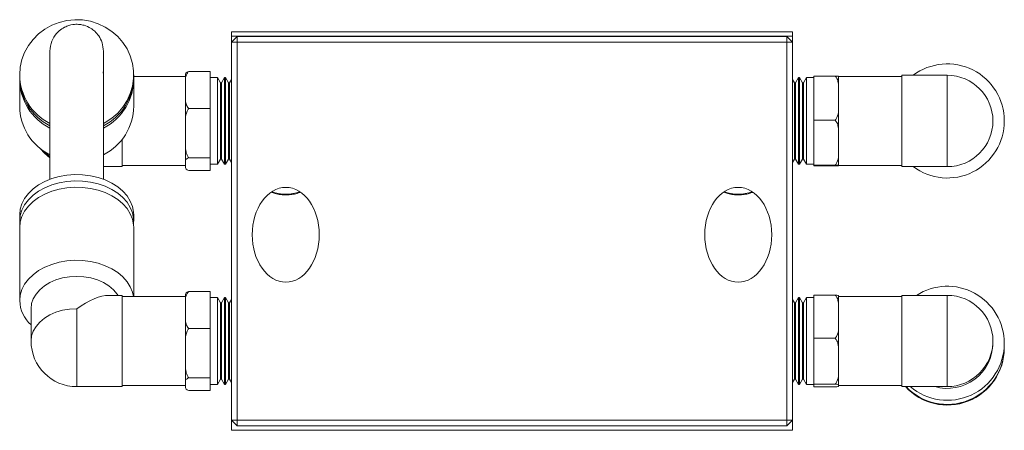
# Model space of a CAD drawing. Header units: inches. Extents: x 4.2 to 30.6, y 4.2 to 19.4.
# Tile 1 of 5: x 10.5 to 14.8, y 4.2 to 6. Entities that reach past the tile are written whole.
import ezdxf

# ---------------------------------------------------------------- set-up
doc = ezdxf.new("R2010")
doc.units = ezdxf.units.IN
doc.header["$MEASUREMENT"] = 0

msp = doc.modelspace()

# ---------------------------------------------------------------- linework, layer by layer
at = {"color": 7, "linetype": 'Continuous', "lineweight": 15}
for p, q in [((11.406, 5.9895), (13.886, 5.9895)), ((11.406, 5.9695), (11.406, 5.9895)), ((13.886, 5.9695), (11.406, 5.9695)), ((11.406, 5.9695), (11.406, 5.9438)), ((11.431, 5.9688), (11.406, 5.9438)), ((11.431, 5.9438), (11.431, 5.9688)), ((11.431, 5.9688), (13.861, 5.9688)), ((13.861, 5.9438), (13.861, 5.9688)), ((13.886, 5.9438), (13.861, 5.9688)), ((13.886, 5.9895), (13.886, 5.9695)), ((13.886, 5.9695), (13.886, 5.9438)), ((11.406, 4.2738), (11.406, 5.9438)), ((11.431, 5.9438), (11.406, 5.9438)), ((13.861, 5.9438), (11.431, 5.9438)), ((11.431, 5.9438), (11.431, 4.2738)), ((13.861, 4.2738), (13.861, 5.9438)), ((13.886, 5.9438), (13.861, 5.9438)), ((13.886, 5.9438), (13.886, 4.2738)), ((10.4699, 5.7993), (10.4699, 5.7891)), ((10.8392, 5.812), (10.8399, 5.7993)), ((10.9738, 5.7891), (10.9738, 5.7993)), ((11.2021, 5.7923), (10.9738, 5.7923)), ((11.2021, 5.762), (11.2021, 5.7965)), ((11.2173, 5.8142), (11.3124, 5.8142)), ((11.3124, 5.8142), (11.3124, 5.6511)), ((13.9797, 5.5988), (13.9797, 5.794)), ((14.0747, 5.794), (13.9797, 5.794)), ((14.0899, 5.7929), (14.0899, 5.7315)), ((14.3686, 5.7923), (14.0899, 5.7923)), ((14.5702, 5.7971), (14.3686, 5.7971)), ((14.3686, 5.7971), (14.3686, 5.3939)), ((14.5702, 5.7971), (14.5702, 5.3939)), ((10.4699, 5.779), (10.4699, 5.784)), ((10.4699, 5.779), (10.4699, 5.6607)), ((10.9738, 5.6607), (10.9738, 5.779)), ((11.2021, 5.762), (11.2021, 5.7326)), ((11.3439, 5.787), (11.3124, 5.787)), ((11.3573, 5.7638), (11.3439, 5.787)), ((11.3439, 5.645), (11.3439, 5.787)), ((11.3619, 5.7638), (11.3573, 5.7638)), ((11.3573, 5.639), (11.3573, 5.7638)), ((11.3753, 5.787), (11.3619, 5.7638)), ((11.3619, 5.639), (11.3619, 5.7638)), ((11.3796, 5.787), (11.3753, 5.787)), ((11.3753, 5.645), (11.3753, 5.787)), ((11.393, 5.7638), (11.3796, 5.787)), ((11.3796, 5.645), (11.3796, 5.787)), ((11.3976, 5.7638), (11.393, 5.7638)), ((11.393, 5.639), (11.393, 5.7638)), ((11.406, 5.7783), (11.3976, 5.7638)), ((11.3976, 5.639), (11.3976, 5.7638)), ((13.8944, 5.7638), (13.886, 5.7783)), ((13.899, 5.7638), (13.8944, 5.7638)), ((13.8944, 5.7638), (13.8944, 5.4272)), ((13.9124, 5.787), (13.899, 5.7638)), ((13.899, 5.7638), (13.899, 5.4272)), ((13.9167, 5.787), (13.9124, 5.787)), ((13.9124, 5.787), (13.9124, 5.404)), ((13.9301, 5.7638), (13.9167, 5.787)), ((13.9167, 5.787), (13.9167, 5.404)), ((13.9348, 5.7638), (13.9301, 5.7638)), ((13.9301, 5.7638), (13.9301, 5.4272)), ((13.9482, 5.787), (13.9348, 5.7638)), ((13.9348, 5.7638), (13.9348, 5.4272)), ((13.9797, 5.787), (13.9482, 5.787)), ((13.9482, 5.787), (13.9482, 5.404)), ((11.2021, 5.7326), (11.2021, 5.7033)), ((11.2021, 5.5811), (11.2021, 5.7033)), ((14.0899, 5.6964), (14.0899, 5.7315)), ((14.0899, 5.6613), (14.0899, 5.6964)), ((14.0899, 5.6613), (14.0899, 5.5353)), ((11.2173, 5.6511), (11.3124, 5.6511)), ((11.3124, 5.6511), (11.3124, 5.4324)), ((11.3439, 5.404), (11.3439, 5.645)), ((11.3573, 5.4272), (11.3573, 5.639)), ((11.3619, 5.4272), (11.3619, 5.639)), ((11.3753, 5.404), (11.3753, 5.645)), ((11.3796, 5.404), (11.3796, 5.645)), ((11.393, 5.4272), (11.393, 5.639)), ((11.3976, 5.4272), (11.3976, 5.639)), ((11.2021, 5.5811), (11.2021, 5.5417)), ((14.0747, 5.5988), (13.9797, 5.5988)), ((13.9797, 5.4003), (13.9797, 5.5988)), ((11.2021, 5.5417), (11.2021, 5.5024)), ((14.0899, 5.4996), (14.0899, 5.5353)), ((10.9234, 5.3939), (10.9234, 5.5147)), ((11.2021, 5.4146), (11.2021, 5.5024)), ((14.0899, 5.4639), (14.0899, 5.4996)), ((14.0899, 5.4639), (14.0899, 5.3993)), ((10.9234, 5.3986), (11.2021, 5.3986)), ((11.2021, 5.4146), (11.2021, 5.4046)), ((11.2021, 5.4046), (11.2021, 5.3946)), ((11.2173, 5.4324), (11.3124, 5.4324)), ((11.3124, 5.4324), (11.3124, 5.3768)), ((11.3124, 5.404), (11.3439, 5.404)), ((11.3439, 5.404), (11.3573, 5.4272)), ((11.3573, 5.4272), (11.3619, 5.4272)), ((11.3619, 5.4272), (11.3753, 5.404)), ((11.3753, 5.404), (11.3796, 5.404)), ((11.3796, 5.404), (11.393, 5.4272)), ((11.393, 5.4272), (11.3976, 5.4272)), ((11.3976, 5.4272), (11.406, 5.4127)), ((13.886, 5.4127), (13.8944, 5.4272)), ((13.8944, 5.4272), (13.899, 5.4272)), ((13.899, 5.4272), (13.9124, 5.404)), ((13.9124, 5.404), (13.9167, 5.404)), ((13.9167, 5.404), (13.9301, 5.4272)), ((13.9301, 5.4272), (13.9348, 5.4272)), ((13.9348, 5.4272), (13.9482, 5.404)), ((13.9482, 5.404), (13.9797, 5.404)), ((14.0747, 5.4003), (13.9797, 5.4003)), ((13.9797, 5.397), (13.9797, 5.4003)), ((14.0747, 5.397), (13.9797, 5.397)), ((14.0899, 5.3987), (14.0899, 5.3993)), ((14.0899, 5.3981), (14.0899, 5.3987)), ((14.0899, 5.3986), (14.3686, 5.3986)), ((10.8399, 5.3939), (10.9234, 5.3939)), ((11.2021, 5.3944), (11.2021, 5.3946)), ((11.2173, 5.3768), (11.3124, 5.3768)), ((14.3686, 5.3939), (14.5702, 5.3939)), ((10.4699, 5.1807), (10.4699, 5.1528)), ((10.9738, 5.1528), (10.9738, 5.1807)), ((10.4699, 5.1528), (10.4706, 5.1389)), ((10.4699, 5.125), (10.4699, 4.8021)), ((10.9738, 4.8206), (10.9738, 5.125)), ((11.2173, 4.8424), (11.3124, 4.8424)), ((11.3124, 4.8424), (11.3124, 4.6794)), ((10.9234, 4.8253), (10.8644, 4.8253)), ((10.9234, 4.4222), (10.9234, 4.8253)), ((11.2021, 4.8206), (10.9234, 4.8206)), ((11.2021, 4.7902), (11.2021, 4.8248)), ((11.2021, 4.7902), (11.2021, 4.7609)), ((11.3439, 4.8153), (11.3124, 4.8153)), ((11.3439, 4.4323), (11.3439, 4.8153)), ((11.3573, 4.792), (11.3439, 4.8152)), ((11.3619, 4.792), (11.3573, 4.792)), ((11.3573, 4.4555), (11.3573, 4.792)), ((11.3753, 4.8152), (11.3619, 4.792)), ((11.3619, 4.4555), (11.3619, 4.792)), ((11.3796, 4.8152), (11.3753, 4.8152)), ((11.3753, 4.4323), (11.3753, 4.8152)), ((11.393, 4.792), (11.3796, 4.8152)), ((11.3796, 4.4323), (11.3796, 4.8152)), ((11.3976, 4.792), (11.393, 4.792)), ((11.393, 4.4555), (11.393, 4.792)), ((11.406, 4.8066), (11.3976, 4.792)), ((11.3976, 4.4555), (11.3976, 4.792)), ((13.8944, 4.792), (13.886, 4.8066)), ((13.899, 4.792), (13.8944, 4.792)), ((13.8944, 4.792), (13.8944, 4.4555)), ((13.9124, 4.8152), (13.899, 4.792)), ((13.899, 4.792), (13.899, 4.4555)), ((13.9167, 4.8152), (13.9124, 4.8152)), ((13.9124, 4.8152), (13.9124, 4.4323)), ((13.9301, 4.792), (13.9167, 4.8152)), ((13.9167, 4.8152), (13.9167, 4.4323)), ((13.9348, 4.792), (13.9301, 4.792)), ((13.9301, 4.792), (13.9301, 4.4555)), ((13.9482, 4.8152), (13.9348, 4.792)), ((13.9348, 4.792), (13.9348, 4.4555)), ((13.9797, 4.8153), (13.9482, 4.8153)), ((13.9482, 4.8153), (13.9482, 4.4323)), ((14.0747, 4.8265), (13.9797, 4.8265)), ((13.9797, 4.6361), (13.9797, 4.8265)), ((14.0899, 4.8225), (14.0899, 4.7656)), ((14.3686, 4.8206), (14.0899, 4.8206)), ((14.5702, 4.8253), (14.3686, 4.8253)), ((14.3686, 4.8253), (14.3686, 4.4222)), ((14.5702, 4.8253), (14.5702, 4.4223)), ((10.5202, 4.7664), (10.5202, 4.6238)), ((10.7218, 4.4222), (10.7218, 4.7663)), ((11.2021, 4.7609), (11.2021, 4.7315)), ((14.0899, 4.7313), (14.0899, 4.7656)), ((11.2021, 4.6094), (11.2021, 4.7315)), ((14.0899, 4.697), (14.0899, 4.7313)), ((11.2173, 4.6794), (11.3124, 4.6794)), ((11.3124, 4.6794), (11.3124, 4.4607)), ((14.0899, 4.697), (14.0899, 4.5712)), ((13.9797, 4.4334), (13.9797, 4.6361)), ((14.0747, 4.6361), (13.9797, 4.6361)), ((14.7718, 4.6158), (14.7718, 4.6238)), ((14.8222, 4.5957), (14.8222, 4.6138)), ((11.2021, 4.6094), (11.2021, 4.57)), ((11.2021, 4.57), (11.2021, 4.5307)), ((14.0899, 4.5347), (14.0899, 4.5712)), ((14.8222, 4.5926), (14.8222, 4.5941)), ((11.2021, 4.4429), (11.2021, 4.5307)), ((14.0899, 4.4982), (14.0899, 4.5347)), ((14.0899, 4.4982), (14.0899, 4.4294)), ((11.2021, 4.4429), (11.2021, 4.4329)), ((11.2173, 4.4607), (11.3124, 4.4607)), ((11.3124, 4.4607), (11.3124, 4.4051)), ((11.3439, 4.4323), (11.3573, 4.4555)), ((11.3573, 4.4555), (11.3619, 4.4555)), ((11.3619, 4.4555), (11.3753, 4.4323)), ((11.3796, 4.4323), (11.393, 4.4555)), ((11.393, 4.4555), (11.3976, 4.4555)), ((11.3976, 4.4555), (11.406, 4.4409)), ((13.886, 4.4409), (13.8944, 4.4555)), ((13.8944, 4.4555), (13.899, 4.4555)), ((13.899, 4.4555), (13.9124, 4.4323)), ((13.9167, 4.4323), (13.9301, 4.4555)), ((13.9301, 4.4555), (13.9348, 4.4555)), ((13.9348, 4.4555), (13.9482, 4.4323)), ((10.7218, 4.4222), (10.9234, 4.4222)), ((10.9234, 4.4269), (11.2021, 4.4269)), ((11.2021, 4.4329), (11.2021, 4.4229)), ((11.2021, 4.4227), (11.2021, 4.4229)), ((11.2173, 4.4051), (11.3124, 4.4051)), ((11.3124, 4.4323), (11.3439, 4.4323)), ((11.3753, 4.4323), (11.3796, 4.4323)), ((13.9124, 4.4323), (13.9167, 4.4323)), ((13.9482, 4.4323), (13.9797, 4.4323)), ((14.0747, 4.4334), (13.9797, 4.4334)), ((13.9797, 4.421), (13.9797, 4.4334)), ((14.0747, 4.421), (13.9797, 4.421)), ((14.0899, 4.4272), (14.0899, 4.4294)), ((14.0899, 4.425), (14.0899, 4.4272)), ((14.0899, 4.4269), (14.3686, 4.4269)), ((14.3686, 4.4222), (14.5622, 4.4222)), ((11.406, 4.2738), (11.406, 4.2295)), ((11.431, 4.2488), (11.406, 4.2738)), ((11.431, 4.2738), (11.406, 4.2738)), ((11.431, 4.2488), (11.431, 4.2738)), ((11.431, 4.2738), (13.861, 4.2738)), ((13.861, 4.2488), (13.861, 4.2738)), ((13.886, 4.2738), (13.861, 4.2738)), ((13.861, 4.2488), (13.886, 4.2738)), ((13.886, 4.2738), (13.886, 4.2295)), ((13.886, 4.2295), (11.406, 4.2295)), ((13.861, 4.2488), (11.431, 4.2488))]:
    msp.add_line(p, q, dxfattribs=at)
at = {"color": 7, "linetype": 'Continuous', "lineweight": 15, "flags": 128}
for points in [[(10.4699, 5.7993), (10.4723, 5.8332), (10.4796, 5.8664), (10.4916, 5.8983), (10.5081, 5.9283), (10.5288, 5.9558), (10.5532, 5.9802), (10.5809, 6.0011), (10.6114, 6.0181), (10.644, 6.0308), (10.6781, 6.039), (10.713, 6.0426), (10.7482, 6.0414), (10.7828, 6.0355), (10.8162, 6.025), (10.8478, 6.0101), (10.8769, 5.9911), (10.9031, 5.9684), (10.9257, 5.9424), (10.9443, 5.9136), (10.9586, 5.8826), (10.9683, 5.8499), (10.9732, 5.8163), (10.9732, 5.7824), (10.9683, 5.7487), (10.9586, 5.7161), (10.9443, 5.6851), (10.9257, 5.6563), (10.9031, 5.6303), (10.8769, 5.6075), (10.8478, 5.5886), (10.8405, 5.5846)], [(10.5621, 5.4725), (10.5793, 5.4529), (10.6033, 5.4324), (10.6033, 5.4324)], [(10.9738, 5.1807), (10.9732, 5.1931), (10.9683, 5.2177), (10.9586, 5.2416), (10.9443, 5.2643), (10.9257, 5.2854), (10.9031, 5.3044), (10.8769, 5.3211), (10.8478, 5.335), (10.8162, 5.3459), (10.7828, 5.3535), (10.7482, 5.3579), (10.713, 5.3587), (10.6781, 5.3561), (10.644, 5.3501), (10.6114, 5.3408), (10.5809, 5.3284), (10.5532, 5.3131), (10.5288, 5.2952), (10.5081, 5.2751), (10.4916, 5.2531), (10.4796, 5.2298), (10.4723, 5.2055), (10.4699, 5.1807)], [(10.973, 5.1389), (10.9732, 5.1404), (10.9732, 5.1653), (10.9683, 5.1899), (10.9586, 5.2138), (10.9443, 5.2365), (10.9257, 5.2576), (10.9031, 5.2766), (10.8769, 5.2932), (10.8478, 5.3071), (10.8162, 5.318), (10.7828, 5.3257), (10.7482, 5.33), (10.713, 5.3309), (10.6781, 5.3283), (10.644, 5.3223), (10.6114, 5.313), (10.5809, 5.3005), (10.5532, 5.2852), (10.5288, 5.2674), (10.5081, 5.2472), (10.4916, 5.2253), (10.4796, 5.2019), (10.4723, 5.1776), (10.4699, 5.1528), (10.4699, 5.1528)], [(10.9738, 5.125), (10.9732, 5.1374), (10.9683, 5.162), (10.9586, 5.1859), (10.9443, 5.2086), (10.9257, 5.2297), (10.9031, 5.2488), (10.8769, 5.2654), (10.8478, 5.2793), (10.8162, 5.2902), (10.7828, 5.2979), (10.7482, 5.3022), (10.713, 5.3031), (10.6781, 5.3005), (10.644, 5.2944), (10.6114, 5.2851), (10.5809, 5.2727), (10.5532, 5.2574), (10.5288, 5.2395), (10.5081, 5.2194), (10.4916, 5.1975), (10.4796, 5.1741), (10.4723, 5.1498), (10.4699, 5.125)], [(10.9724, 4.8206), (10.9683, 4.8391), (10.9586, 4.863), (10.9443, 4.8857), (10.9257, 4.9068), (10.9031, 4.9258), (10.8769, 4.9425), (10.8478, 4.9564), (10.8162, 4.9673), (10.7828, 4.9749), (10.7482, 4.9793), (10.713, 4.9801), (10.6781, 4.9775), (10.644, 4.9715), (10.6114, 4.9622), (10.5809, 4.9498), (10.5532, 4.9345), (10.5288, 4.9166), (10.5081, 4.8965), (10.4916, 4.8745), (10.4796, 4.8512), (10.4723, 4.8269), (10.4699, 4.8021)], [(10.9054, 4.8253), (10.9014, 4.8311), (10.8849, 4.8502), (10.8644, 4.8672), (10.8403, 4.8817), (10.8133, 4.8934), (10.7841, 4.902), (10.7534, 4.9072), (10.7218, 4.909), (10.6903, 4.9072), (10.6595, 4.902), (10.6303, 4.8934), (10.6033, 4.8817), (10.5793, 4.8672), (10.5587, 4.8502), (10.5422, 4.8311), (10.5301, 4.8105), (10.5227, 4.7887), (10.5202, 4.7664)], [(10.7218, 4.7663), (10.6903, 4.7645), (10.6595, 4.7593), (10.6303, 4.7508), (10.6033, 4.7391), (10.5793, 4.7245), (10.5587, 4.7075), (10.5422, 4.6885), (10.5301, 4.6678), (10.5227, 4.6461), (10.5202, 4.6238)]]:
    msp.add_lwpolyline(points, dxfattribs=at)
at = {"color": 7, "linetype": 'Continuous', "lineweight": 15}
for centre, radius, start, end in [((14.5702, 5.5955), 0.252, 0, 126.8699), ((10.7124, 5.8012), 0.2426, 180.4393, 243.1471), ((10.7124, 5.791), 0.2426, 180.4393, 243.1471), ((10.731, 5.7911), 0.2428, 296.8096, 359.5311), ((14.5702, 5.5955), 0.2016, 270, 90), ((10.7124, 5.7808), 0.2426, 180.4392, 243.1471), ((10.7311, 5.7808), 0.2426, 296.8025, 0.7573), ((10.7124, 5.6626), 0.2426, 180.4392, 243.1471), ((10.731, 5.6627), 0.2428, 296.8096, 359.5311), ((14.5702, 5.5955), 0.252, 233.1301, 0), ((10.718, 5.6015), 0.1997, 223.2001, 235.0477), ((11.646, 5.4448), 0.1731, 249.0404, 290.9596), ((13.646, 5.4448), 0.1731, 249.0404, 290.9596), ((14.5702, 4.6136), 0.252, 0.0394, 122.8306), ((10.6199, 4.8075), 0.1501, 182.0629, 228.4158), ((14.5702, 4.6238), 0.2016, 0, 90), ((10.7218, 4.6238), 0.2016, 180, 270), ((14.5702, 4.614), 0.252, 229.5584, 359.9593), ((14.5702, 4.6159), 0.2015, 253.9633, 359.9687), ((14.5703, 4.6238), 0.2015, 269.9775, 359.9776), ((14.5702, 4.5928), 0.252, 222.609, 359.9575), ((14.5702, 4.5943), 0.252, 223.0922, 359.9575), ((14.5702, 4.5959), 0.252, 223.5793, 359.9575)]:
    msp.add_arc(centre, radius, start, end, dxfattribs=at)
for centre in [(11.646, 5.093), (13.646, 5.093)]:
    msp.add_ellipse(centre, major_axis=(0, 0.2093), ratio=0.707107, dxfattribs=at)
for centre, major_axis, ratio, start_param, end_param in [((10.7218, 4.6238), (0.1862, 0.1862), 0.414214, 0.392699, 1.178097), ((14.5702, 4.6238), (0.1453, 0.1453), 0.961181, 3.9072, 3.946782)]:
    msp.add_ellipse(centre, major_axis=major_axis, ratio=ratio, start_param=start_param, end_param=end_param, dxfattribs=at)
for points, knots in [([(10.8399, 5.9036), (10.8388, 5.9163), (10.8366, 5.9401), (10.8213, 5.9699), (10.8032, 5.9909), (10.7814, 6.0074), (10.7587, 6.0175), (10.734, 6.0224), (10.7083, 6.0227), (10.6815, 6.0165), (10.6542, 6.0023), (10.63, 5.9809), (10.6086, 5.9473), (10.6054, 5.9189), (10.6037, 5.9036)], [0, 0, 0, 0, 0.1027591, 0.1922097, 0.2670403, 0.3279353, 0.4142987, 0.4671559, 0.5257797, 0.6200068, 0.6879856, 0.7735295, 0.8781856, 1, 1, 1, 1]), ([(10.6037, 5.9034), (10.6037, 5.9035), (10.6037, 5.9039), (10.6037, 5.8974), (10.6037, 5.8856), (10.6037, 5.8696), (10.6037, 5.8496), (10.6037, 5.8262), (10.6037, 5.8002), (10.6037, 5.7734), (10.6037, 5.7437), (10.6037, 5.7076), (10.6037, 5.663), (10.6037, 5.609), (10.6037, 5.5446), (10.6037, 5.4692), (10.6037, 5.3986), (10.6037, 5.353), (10.6037, 5.3365)], [0, 0, 0, 0, 0.046644, 0.118033, 0.181612, 0.238653, 0.290064, 0.347272, 0.397163, 0.440074, 0.48524, 0.538135, 0.599357, 0.669602, 0.749638, 0.840259, 0.942186, 1, 1, 1, 1]), ([(10.8399, 5.3369), (10.8399, 5.3471), (10.8399, 5.384), (10.8399, 5.4445), (10.8399, 5.5152), (10.8399, 5.5824), (10.8399, 5.6445), (10.8399, 5.6998), (10.8399, 5.7416), (10.8399, 5.7734), (10.8399, 5.8002), (10.8399, 5.8262), (10.8399, 5.8496), (10.8399, 5.8696), (10.8399, 5.8855), (10.8399, 5.8974), (10.8399, 5.9039), (10.8399, 5.9036), (10.8399, 5.9034)], [0, 0, 0, 0, 0.03572, 0.129307, 0.213641, 0.289471, 0.376763, 0.451412, 0.51445, 0.559706, 0.602669, 0.652585, 0.70981, 0.761263, 0.818365, 0.881956, 0.953236, 1, 1, 1, 1]), ([(11.2173, 5.8142), (11.2145, 5.811), (11.2052, 5.8007), (11.2026, 5.7821), (11.2023, 5.7678), (11.2021, 5.762)], [0, 0, 0, 0, 0.204335, 0.673301, 1, 1, 1, 1]), ([(11.2021, 5.7964), (11.2021, 5.7967), (11.2022, 5.7999), (11.203, 5.8048), (11.2079, 5.8107), (11.2146, 5.8132), (11.2173, 5.8142)], [0, 0, 0, 0, 0.052978, 0.518036, 0.80972, 1, 1, 1, 1]), ([(14.0899, 5.7315), (14.0899, 5.7327), (14.0899, 5.7439), (14.089, 5.7613), (14.0842, 5.7818), (14.0774, 5.7905), (14.0747, 5.794)], [0, 0, 0, 0, 0.052872, 0.517958, 0.809654, 1, 1, 1, 1]), ([(14.0747, 5.794), (14.0775, 5.7939), (14.0868, 5.7937), (14.0895, 5.7933), (14.0898, 5.793), (14.0899, 5.7929)], [0, 0, 0, 0, 0.204356, 0.673362, 1, 1, 1, 1]), ([(11.2021, 5.7033), (11.2021, 5.7023), (11.2022, 5.693), (11.203, 5.6784), (11.2079, 5.6613), (11.2146, 5.654), (11.2173, 5.6511)], [0, 0, 0, 0, 0.052874, 0.517958, 0.809655, 1, 1, 1, 1]), ([(14.0747, 5.5988), (14.0775, 5.6026), (14.0868, 5.6149), (14.0895, 5.6372), (14.0898, 5.6543), (14.0899, 5.6613)], [0, 0, 0, 0, 0.204336, 0.673301, 1, 1, 1, 1]), ([(11.2173, 5.6511), (11.2145, 5.6469), (11.2052, 5.6331), (11.2026, 5.6081), (11.2023, 5.589), (11.2021, 5.5811)], [0, 0, 0, 0, 0.204336, 0.673302, 1, 1, 1, 1]), ([(14.0899, 5.5353), (14.0899, 5.5365), (14.0899, 5.5479), (14.089, 5.5656), (14.0842, 5.5864), (14.0774, 5.5953), (14.0747, 5.5988)], [0, 0, 0, 0, 0.052873, 0.517958, 0.809656, 1, 1, 1, 1]), ([(11.2021, 5.5024), (11.2021, 5.5011), (11.2022, 5.4886), (11.203, 5.469), (11.2079, 5.4461), (11.2146, 5.4363), (11.2173, 5.4324)], [0, 0, 0, 0, 0.052875, 0.517957, 0.809655, 1, 1, 1, 1]), ([(14.0747, 5.4003), (14.0775, 5.4041), (14.0868, 5.4167), (14.0895, 5.4393), (14.0898, 5.4567), (14.0899, 5.4639)], [0, 0, 0, 0, 0.204335, 0.673301, 1, 1, 1, 1]), ([(11.2173, 5.4324), (11.2145, 5.4313), (11.2052, 5.4278), (11.2026, 5.4215), (11.2023, 5.4166), (11.2021, 5.4146)], [0, 0, 0, 0, 0.204356, 0.673362, 1, 1, 1, 1]), ([(14.0899, 5.3993), (14.0899, 5.3993), (14.0899, 5.3995), (14.089, 5.3998), (14.0842, 5.4001), (14.0774, 5.4003), (14.0747, 5.4003)], [0, 0, 0, 0, 0.0529778, 0.5180363, 0.8097198, 1, 1, 1, 1]), ([(14.0747, 5.397), (14.0775, 5.397), (14.0868, 5.3973), (14.0895, 5.3976), (14.0898, 5.3979), (14.0899, 5.3981)], [0, 0, 0, 0, 0.204356, 0.673362, 1, 1, 1, 1]), ([(11.2021, 5.3946), (11.2021, 5.3943), (11.2022, 5.3911), (11.203, 5.3861), (11.2079, 5.3803), (11.2146, 5.3778), (11.2173, 5.3768)], [0, 0, 0, 0, 0.052978, 0.518037, 0.80972, 1, 1, 1, 1]), ([(11.582, 5.2807), (11.5878, 5.2785), (11.601, 5.2737), (11.6235, 5.2698), (11.6482, 5.2684), (11.6728, 5.2704), (11.6932, 5.2743), (11.7044, 5.2787), (11.7084, 5.2802)], [0, 0, 0, 0, 0.1484583, 0.3357555, 0.5230838, 0.7105038, 0.8981026, 1, 1, 1, 1]), ([(13.582, 5.2807), (13.5878, 5.2785), (13.601, 5.2737), (13.6235, 5.2698), (13.6482, 5.2684), (13.6728, 5.2704), (13.6932, 5.2743), (13.7044, 5.2787), (13.7084, 5.2802)], [0, 0, 0, 0, 0.148458, 0.335756, 0.523084, 0.710504, 0.898103, 1, 1, 1, 1]), ([(11.2173, 4.8424), (11.2145, 4.8393), (11.2052, 4.829), (11.2026, 4.8104), (11.2023, 4.7961), (11.2021, 4.7902)], [0, 0, 0, 0, 0.204356, 0.673361, 1, 1, 1, 1]), ([(11.2021, 4.8246), (11.2021, 4.825), (11.2022, 4.8281), (11.203, 4.8331), (11.2079, 4.8389), (11.2146, 4.8414), (11.2173, 4.8424)], [0, 0, 0, 0, 0.052872, 0.517959, 0.809655, 1, 1, 1, 1]), ([(14.0899, 4.7656), (14.0899, 4.7667), (14.0899, 4.7776), (14.089, 4.7946), (14.0842, 4.8146), (14.0774, 4.8231), (14.0747, 4.8265)], [0, 0, 0, 0, 0.052874, 0.517956, 0.809654, 1, 1, 1, 1]), ([(14.0747, 4.8265), (14.0775, 4.8262), (14.0868, 4.8255), (14.0895, 4.8241), (14.0898, 4.823), (14.0899, 4.8225)], [0, 0, 0, 0, 0.204355, 0.673361, 1, 1, 1, 1]), ([(11.2021, 4.7315), (11.2021, 4.7306), (11.2022, 4.7212), (11.203, 4.7067), (11.2079, 4.6895), (11.2146, 4.6822), (11.2173, 4.6794)], [0, 0, 0, 0, 0.052975, 0.518036, 0.80972, 1, 1, 1, 1]), ([(11.2173, 4.6794), (11.2145, 4.6752), (11.2052, 4.6614), (11.2026, 4.6364), (11.2023, 4.6172), (11.2021, 4.6094)], [0, 0, 0, 0, 0.204336, 0.673301, 1, 1, 1, 1]), ([(14.0747, 4.6361), (14.0775, 4.6397), (14.0868, 4.6518), (14.0895, 4.6735), (14.0898, 4.6902), (14.0899, 4.697)], [0, 0, 0, 0, 0.204335, 0.673302, 1, 1, 1, 1]), ([(14.0899, 4.5712), (14.0899, 4.5724), (14.0899, 4.584), (14.089, 4.6021), (14.0842, 4.6234), (14.0774, 4.6325), (14.0747, 4.6361)], [0, 0, 0, 0, 0.052873, 0.517957, 0.809654, 1, 1, 1, 1]), ([(11.2021, 4.5307), (11.2021, 4.5294), (11.2022, 4.5168), (11.203, 4.4973), (11.2079, 4.4744), (11.2146, 4.4646), (11.2173, 4.4607)], [0, 0, 0, 0, 0.052873, 0.517957, 0.809654, 1, 1, 1, 1]), ([(14.0747, 4.4334), (14.0775, 4.4372), (14.0868, 4.45), (14.0895, 4.4732), (14.0898, 4.491), (14.0899, 4.4982)], [0, 0, 0, 0, 0.2043349, 0.6733022, 1, 1, 1, 1]), ([(11.2173, 4.4607), (11.2145, 4.4596), (11.2052, 4.4561), (11.2026, 4.4498), (11.2023, 4.4449), (11.2021, 4.4429)], [0, 0, 0, 0, 0.204335, 0.673301, 1, 1, 1, 1]), ([(11.2021, 4.4229), (11.2021, 4.4226), (11.2022, 4.4194), (11.203, 4.4144), (11.2079, 4.4086), (11.2146, 4.4061), (11.2173, 4.4051)], [0, 0, 0, 0, 0.052872, 0.517955, 0.809655, 1, 1, 1, 1]), ([(14.0899, 4.4294), (14.0899, 4.4295), (14.0899, 4.4302), (14.089, 4.4313), (14.0842, 4.4326), (14.0774, 4.4331), (14.0747, 4.4334)], [0, 0, 0, 0, 0.052979, 0.518037, 0.809718, 1, 1, 1, 1]), ([(14.0747, 4.421), (14.0775, 4.4213), (14.0868, 4.422), (14.0895, 4.4235), (14.0898, 4.4245), (14.0899, 4.425)], [0, 0, 0, 0, 0.204355, 0.673365, 1, 1, 1, 1])]:
    msp.add_open_spline(points, degree=3, knots=knots, dxfattribs=at)

doc.saveas('drawing.dxf')
